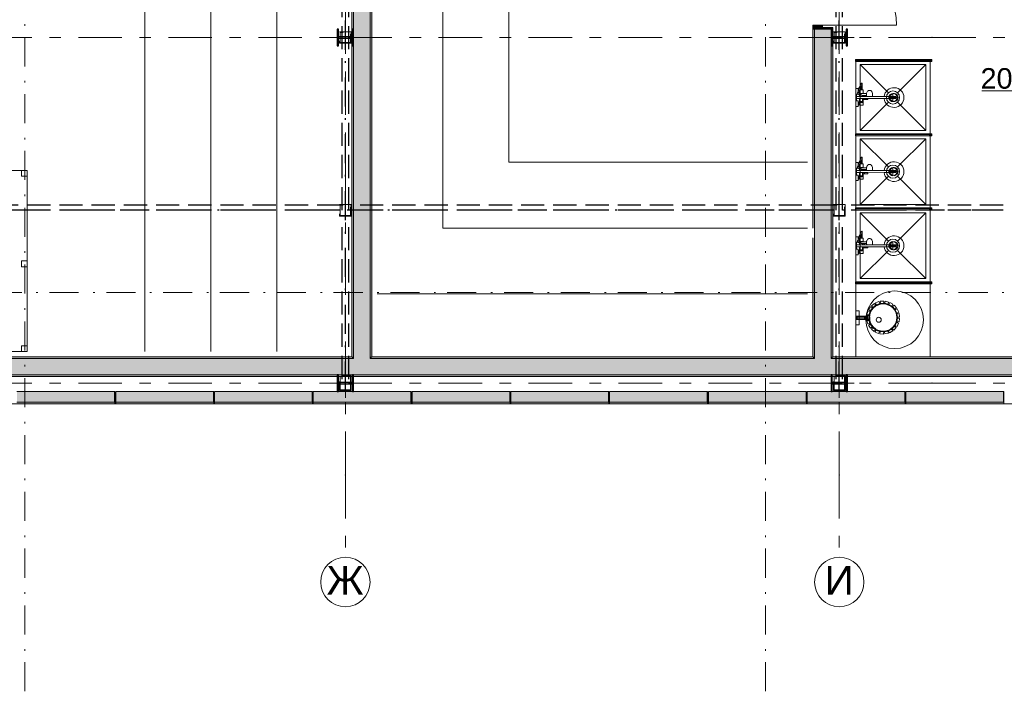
# Model space of a CAD drawing. Header units: millimetres. Extents: x 0 to 415, y 0 to 589.
# Tile 10 of 40: x 307 to 367, y 138 to 179. Entities that reach past the tile are written whole.
import ezdxf
from ezdxf.xclip import XClip

# ---------------------------------------------------------------- set-up
doc = ezdxf.new("R2010")
doc.units = ezdxf.units.MM
doc.header["$MEASUREMENT"] = 0
doc.header["$XCLIPFRAME"] = 0
for name, pattern in [('Невидимая', [3.912222, 2.822222, -1.09]), ('Штрих-Штриховая', [10.936111, 5.291667, -2.116667, 1.411111, -2.116667]), ('Штрихпунктирная', [6.702778, 3.527778, -1.763889, 0, -1.411111])]:
    doc.linetypes.add(name, pattern=pattern)
for name, color, linetype in [('Интерьер - Мебель', 7, 'Continuous'), ('Интерьер - Оборудование', 7, 'Continuous'), ('Интерьер - Сантехника', 7, 'Continuous'), ('УЛИЦА_Б15_наклонный прогон', 7, 'Continuous'), ('УЛИЦА_Б6', 7, 'Continuous'), ('УЛИЦА_ЗОНЫ', 7, 'Continuous'), ('УЛИЦА_Конструктив бани', 7, 'Continuous'), ('УЛИЦА_Стены бани', 7, 'Continuous'), ('УЛИЦА_Стойки стропильные', 7, 'Continuous'), ('УЛИЦА_Сэндвич-панели бани', 7, 'Continuous'), ('Элемент Модели - Зона', 7, 'Continuous'), ('Элемент Модели - Оси', 7, 'Continuous'), ('Элемент модели - Оси Улица Бани', 7, 'Continuous')]:
    doc.layers.add(name, color=color, linetype=linetype)
doc.styles.add('СГЕНЕРИР_СТИЛЬ_3', font='txt')

# ---------------------------------------------------------------- blocks, each defined once
blk = doc.blocks.new('Чертеж_2_2', base_point=(217.704, 72.604))
at = {"layer": 'Интерьер - Оборудование', "linetype": 'Continuous', "lineweight": 0, "true_color": 0x000000}
for points in [[(358.173, 176.755), (358.173, 176.635), (362.673, 176.635), (362.673, 176.755)], [(358.173, 172.255), (358.173, 172.135), (362.673, 172.135), (362.673, 172.255)], [(358.173, 167.755), (358.173, 167.635), (362.673, 167.635), (362.673, 167.755)], [(358.173, 163.255), (358.173, 163.135), (362.673, 163.135), (362.673, 163.255)]]:
    blk.add_hatch(color=18, dxfattribs=at).paths.add_polyline_path(points)
at = {"layer": 'Интерьер - Оборудование', "linetype": 'Continuous', "lineweight": 0, "true_color": 0x00007f}
for points in [[(362.798, 176.757), (362.673, 176.757), (362.673, 176.632), (362.798, 176.632)], [(362.798, 172.257), (362.673, 172.257), (362.673, 172.132), (362.798, 172.132)], [(362.798, 167.757), (362.673, 167.757), (362.673, 167.632), (362.798, 167.632)], [(362.798, 163.257), (362.673, 163.257), (362.673, 163.132), (362.798, 163.132)]]:
    blk.add_hatch(color=176, dxfattribs=at).paths.add_polyline_path(points)
at = {"layer": 'УЛИЦА_Конструктив бани', "linetype": 'Continuous', "lineweight": 0, "true_color": 0x000000}
for points in [[(327.686, 177.602), (327.686, 178.602), (327.611, 178.602), (327.611, 178.14), (326.761, 178.14), (326.761, 178.602), (326.686, 178.602), (326.686, 177.602), (326.761, 177.602), (326.761, 178.064), (327.611, 178.064), (327.611, 177.602)], [(357.686, 177.602), (357.686, 178.602), (357.611, 178.602), (357.611, 178.14), (356.761, 178.14), (356.761, 178.602), (356.686, 178.602), (356.686, 177.602), (356.761, 177.602), (356.761, 178.064), (357.611, 178.064), (357.611, 177.602)], [(327.686, 156.602), (327.686, 157.602), (327.611, 157.602), (327.611, 157.14), (326.761, 157.14), (326.761, 157.602), (326.686, 157.602), (326.686, 156.602), (326.761, 156.602), (326.761, 157.064), (327.611, 157.064), (327.611, 156.602)], [(357.686, 156.602), (357.686, 157.602), (357.611, 157.602), (357.611, 157.14), (356.761, 157.14), (356.761, 157.602), (356.686, 157.602), (356.686, 156.602), (356.761, 156.602), (356.761, 157.064), (357.611, 157.064), (357.611, 156.602)]]:
    blk.add_hatch(color=18, dxfattribs=at).paths.add_polyline_path(points)
at = {"layer": 'УЛИЦА_Стены бани', "linetype": 'Continuous', "lineweight": 0, "true_color": 0x000000}
for points in [[(327.686, 197.502), (327.686, 158.702), (328.686, 158.702), (328.686, 197.502)], [(328.786, 158.702), (328.786, 197.502), (328.686, 197.502), (328.686, 158.702)], [(327.586, 188.952), (327.586, 178.14), (327.611, 178.14), (327.611, 178.602), (327.686, 178.602), (327.686, 188.952)], [(356.161, 178.602), (356.161, 178.852), (355.586, 178.852), (355.586, 178.602)], [(355.586, 166.527), (355.686, 166.527), (355.686, 178.602), (355.586, 178.602)], [(355.686, 178.602), (355.686, 158.702), (356.686, 158.702), (356.686, 178.602), (356.161, 178.602)], [(356.786, 178.602), (356.786, 178.702), (356.161, 178.702), (356.161, 178.602), (356.686, 178.602)], [(356.786, 178.602), (356.761, 178.602), (356.761, 178.14), (356.786, 178.14)], [(327.586, 158.702), (327.686, 158.702), (327.686, 177.602), (327.611, 177.602), (327.611, 178.064), (327.586, 178.064)], [(356.686, 158.702), (356.786, 158.702), (356.786, 178.064), (356.761, 178.064), (356.761, 177.602), (356.686, 177.602)], [(355.586, 165.927), (355.586, 158.702), (355.686, 158.702), (355.686, 165.927)], [(327.686, 158.602), (299.686, 158.602), (299.686, 157.602), (327.686, 157.602)], [(327.586, 158.702), (299.786, 158.702), (299.786, 158.602), (327.586, 158.602)], [(327.686, 158.702), (327.586, 158.702), (327.586, 158.602), (327.686, 158.602)], [(328.686, 158.702), (327.686, 158.702), (327.686, 158.602), (328.686, 158.602)], [(328.686, 158.602), (327.686, 158.602), (327.686, 157.602), (328.686, 157.602)], [(328.786, 158.702), (328.686, 158.702), (328.686, 158.602), (328.786, 158.602)], [(355.686, 158.602), (328.686, 158.602), (328.686, 157.602), (355.686, 157.602)], [(355.586, 158.702), (328.786, 158.702), (328.786, 158.602), (355.586, 158.602)], [(355.686, 158.702), (355.586, 158.702), (355.586, 158.602), (355.686, 158.602)], [(356.686, 158.702), (355.686, 158.702), (355.686, 158.602), (356.686, 158.602)], [(356.686, 158.602), (355.686, 158.602), (355.686, 157.602), (356.686, 157.602)], [(356.786, 158.702), (356.686, 158.702), (356.686, 158.602), (356.786, 158.602)], [(371.637, 158.602), (356.686, 158.602), (356.686, 157.602), (371.637, 157.602)], [(371.587, 158.702), (356.786, 158.702), (356.786, 158.602), (371.587, 158.602)], [(300.686, 157.602), (300.686, 157.502), (326.686, 157.502), (326.686, 157.602)], [(327.611, 157.602), (326.761, 157.602), (326.761, 157.502), (327.611, 157.502)], [(356.686, 157.602), (327.686, 157.602), (327.686, 157.502), (356.686, 157.502)], [(357.611, 157.602), (356.761, 157.602), (356.761, 157.502), (357.611, 157.502)], [(357.686, 157.602), (357.686, 157.502), (380.686, 157.502), (380.686, 157.602)]]:
    blk.add_hatch(color=18, dxfattribs=at).paths.add_polyline_path(points)
at = {"layer": 'УЛИЦА_Сэндвич-панели бани', "linetype": 'Continuous', "lineweight": 0, "true_color": 0x000000}
for points in [[(313.185, 156.602), (307.235, 156.602), (307.235, 155.952), (313.185, 155.952)], [(319.185, 156.602), (313.235, 156.602), (313.235, 155.952), (319.185, 155.952)], [(325.185, 156.602), (319.235, 156.602), (319.235, 155.952), (325.185, 155.952)], [(331.185, 156.602), (325.235, 156.602), (325.235, 155.952), (331.185, 155.952)], [(337.185, 156.602), (331.235, 156.602), (331.235, 155.952), (337.185, 155.952)], [(343.185, 156.602), (337.235, 156.602), (337.235, 155.952), (343.185, 155.952)], [(349.185, 156.602), (343.235, 156.602), (343.235, 155.952), (349.185, 155.952)], [(355.185, 156.602), (349.235, 156.602), (349.235, 155.952), (355.185, 155.952)], [(361.185, 156.602), (355.235, 156.602), (355.235, 155.952), (361.185, 155.952)], [(367.185, 156.602), (361.235, 156.602), (361.235, 155.952), (367.185, 155.952)], [(307.235, 155.852), (313.185, 155.852), (313.185, 155.952), (307.235, 155.952)], [(313.235, 155.852), (319.185, 155.852), (319.185, 155.952), (313.235, 155.952)], [(319.235, 155.852), (325.185, 155.852), (325.185, 155.952), (319.235, 155.952)], [(325.235, 155.852), (331.185, 155.852), (331.185, 155.952), (325.235, 155.952)], [(331.235, 155.852), (337.185, 155.852), (337.185, 155.952), (331.235, 155.952)], [(337.235, 155.852), (343.185, 155.852), (343.185, 155.952), (337.235, 155.952)], [(343.235, 155.852), (349.185, 155.852), (349.185, 155.952), (343.235, 155.952)], [(349.235, 155.852), (355.185, 155.852), (355.185, 155.952), (349.235, 155.952)], [(355.235, 155.852), (361.185, 155.852), (361.185, 155.952), (355.235, 155.952)], [(361.235, 155.852), (367.185, 155.852), (367.185, 155.952), (361.235, 155.952)]]:
    blk.add_hatch(color=18, dxfattribs=at).paths.add_polyline_path(points)
at = {"layer": 'Интерьер - Мебель', "color": 7, "linetype": 'Continuous', "lineweight": 15, "ltscale": 0.5}
blk.add_line((355.261, 162.527), (329.111, 162.527), dxfattribs=at)
at = {"layer": 'Интерьер - Мебель', "color": 7, "linetype": 'Continuous', "lineweight": 15, "ltscale": 0.5, "flags": 128}
for points in [[(333.111, 197.502), (333.111, 166.527), (355.261, 166.527)], [(333.111, 193.584), (337.111, 193.584), (337.111, 170.527), (355.261, 170.527)], [(315.011, 189.427), (315.011, 171.527)], [(315.011, 189.427), (315.011, 159.027)], [(319.011, 189.427), (319.011, 159.027)], [(323.011, 189.427), (323.011, 159.027)]]:
    blk.add_lwpolyline(points, dxfattribs=at)
for points in [[(300.861, 159.027), (307.861, 159.027), (307.861, 170.027), (300.861, 170.027)], [(307.511, 170.027), (307.861, 170.027), (307.861, 169.677), (307.511, 169.677)], [(307.511, 164.527), (307.861, 164.527), (307.861, 164.177), (307.511, 164.177)], [(307.511, 159.377), (307.861, 159.377), (307.861, 159.027), (307.511, 159.027)]]:
    blk.add_lwpolyline(points, close=True, dxfattribs=at)
at = {"layer": 'Интерьер - Оборудование', "color": 7, "linetype": 'Continuous', "lineweight": 15, "ltscale": 0.5}
for p, q in [((362.673, 176.757), (358.173, 176.757)), ((358.173, 176.757), (358.173, 176.755)), ((358.173, 176.632), (358.173, 176.635)), ((362.673, 176.632), (358.173, 176.632)), ((362.673, 176.755), (362.673, 176.757)), ((362.673, 176.635), (362.673, 176.632)), ((358.579, 175.287), (358.557, 175.219)), ((358.579, 175.287), (358.581, 175.297)), ((358.305, 174.76), (358.301, 174.738)), ((358.301, 174.738), (358.301, 174.732)), ((358.301, 174.732), (358.312, 174.666)), ((358.324, 174.857), (358.305, 174.76)), ((358.312, 174.666), (358.313, 174.66)), ((358.313, 174.66), (358.314, 174.657)), ((358.345, 174.917), (358.324, 174.857)), ((358.326, 174.863), (358.326, 174.862)), ((358.328, 174.87), (358.328, 174.917)), ((358.368, 174.744), (358.366, 174.736)), ((358.386, 174.839), (358.368, 174.744)), ((358.375, 174.782), (358.398, 174.782)), ((358.407, 174.897), (358.386, 174.839)), ((358.398, 174.872), (358.398, 174.874)), ((358.398, 174.782), (358.398, 174.872)), ((358.398, 174.872), (358.398, 174.872)), ((358.398, 174.757), (358.398, 174.782)), ((358.418, 174.674), (358.418, 174.605)), ((358.438, 174.897), (358.438, 174.757)), ((358.598, 174.702), (358.438, 174.702)), ((358.458, 174.702), (358.445, 174.702)), ((358.474, 174.702), (358.458, 174.702)), ((358.491, 174.702), (358.474, 174.702)), ((358.496, 174.65), (358.494, 174.637)), ((358.502, 174.662), (358.496, 174.65)), ((358.501, 174.652), (358.502, 174.661)), ((358.501, 174.622), (358.501, 174.652)), ((358.502, 174.662), (358.505, 174.669)), ((358.502, 174.662), (358.502, 174.662)), ((358.502, 174.661), (358.502, 174.662)), ((358.505, 174.669), (358.51, 174.677)), ((358.51, 174.677), (358.517, 174.682)), ((358.557, 175.219), (358.516, 175.124)), ((358.516, 174.917), (358.581, 174.917)), ((358.517, 174.682), (358.524, 174.686)), ((358.524, 174.686), (358.532, 174.687)), ((358.638, 174.688), (358.532, 174.687)), ((358.598, 174.702), (358.598, 174.688)), ((358.832, 174.683), (358.829, 174.637)), ((358.835, 174.692), (358.832, 174.683)), ((358.238, 174.392), (358.238, 174.512)), ((358.328, 173.987), (358.328, 174.167)), ((358.328, 174.122), (358.398, 174.122)), ((358.398, 174.007), (358.398, 174.147)), ((359.184, 174.512), (358.418, 174.512)), ((358.418, 174.392), (358.923, 174.392)), ((358.438, 174.202), (358.598, 174.202)), ((358.438, 174.007), (358.438, 174.147)), ((358.494, 174.637), (358.496, 174.624)), ((358.496, 174.624), (358.502, 174.612)), ((358.502, 174.613), (358.501, 174.622)), ((358.502, 174.612), (358.502, 174.613)), ((358.502, 174.612), (358.502, 174.612)), ((358.505, 174.604), (358.502, 174.612)), ((358.51, 174.597), (358.505, 174.604)), ((358.517, 174.592), (358.51, 174.597)), ((358.524, 174.588), (358.517, 174.592)), ((358.532, 174.587), (358.524, 174.588)), ((358.744, 174.584), (358.532, 174.587)), ((358.598, 174.586), (358.598, 174.512)), ((358.598, 174.202), (358.598, 174.392)), ((358.638, 174.586), (358.638, 174.512)), ((358.638, 174.577), (358.836, 174.577)), ((358.638, 174.327), (358.638, 174.392)), ((358.713, 174.577), (358.713, 174.512)), ((358.713, 174.327), (358.713, 174.392)), ((358.835, 174.582), (358.744, 174.584)), ((358.829, 174.637), (358.832, 174.591)), ((358.832, 174.591), (358.843, 174.549)), ((358.84, 174.512), (358.84, 174.512)), ((358.843, 174.549), (358.849, 174.523)), ((358.849, 174.523), (358.854, 174.512)), ((358.91, 174.512), (358.91, 174.512)), ((359.916, 174.512), (360.623, 174.512)), ((359.916, 174.392), (360.623, 174.392)), ((360.623, 174.392), (360.623, 174.512)), ((358.328, 174.032), (358.398, 174.032)), ((362.673, 172.257), (358.173, 172.257)), ((358.173, 172.257), (358.173, 172.255)), ((362.673, 172.255), (362.673, 172.257)), ((358.173, 172.132), (358.173, 172.135)), ((362.673, 172.132), (358.173, 172.132)), ((362.673, 172.135), (362.673, 172.132)), ((358.557, 170.719), (358.516, 170.624)), ((358.579, 170.787), (358.557, 170.719)), ((358.579, 170.787), (358.581, 170.797)), ((358.238, 169.892), (358.238, 170.012)), ((358.305, 170.26), (358.301, 170.238)), ((358.301, 170.238), (358.301, 170.232)), ((358.301, 170.232), (358.312, 170.166)), ((358.324, 170.357), (358.305, 170.26)), ((358.312, 170.166), (358.313, 170.16)), ((358.313, 170.16), (358.314, 170.157)), ((358.345, 170.417), (358.324, 170.357)), ((358.326, 170.363), (358.326, 170.362)), ((358.328, 170.37), (358.328, 170.417)), ((358.368, 170.244), (358.366, 170.236)), ((358.386, 170.339), (358.368, 170.244)), ((358.375, 170.282), (358.398, 170.282)), ((358.407, 170.397), (358.386, 170.339)), ((358.398, 170.372), (358.398, 170.374)), ((358.398, 170.282), (358.398, 170.372)), ((358.398, 170.372), (358.398, 170.372)), ((358.398, 170.257), (358.398, 170.282)), ((358.418, 170.174), (358.418, 170.105)), ((359.184, 170.012), (358.418, 170.012)), ((358.418, 169.892), (358.923, 169.892)), ((358.438, 170.397), (358.438, 170.257)), ((358.598, 170.202), (358.438, 170.202)), ((358.458, 170.202), (358.445, 170.202)), ((358.474, 170.202), (358.458, 170.202)), ((358.491, 170.202), (358.474, 170.202)), ((358.496, 170.15), (358.494, 170.137)), ((358.494, 170.137), (358.496, 170.124)), ((358.502, 170.162), (358.496, 170.15)), ((358.496, 170.124), (358.502, 170.112)), ((358.501, 170.152), (358.502, 170.161)), ((358.501, 170.122), (358.501, 170.152)), ((358.502, 170.113), (358.501, 170.122)), ((358.502, 170.162), (358.505, 170.169)), ((358.502, 170.162), (358.502, 170.162)), ((358.502, 170.161), (358.502, 170.162)), ((358.502, 170.112), (358.502, 170.113)), ((358.502, 170.112), (358.502, 170.112)), ((358.505, 170.104), (358.502, 170.112)), ((358.505, 170.169), (358.51, 170.177)), ((358.51, 170.097), (358.505, 170.104)), ((358.51, 170.177), (358.517, 170.182)), ((358.517, 170.092), (358.51, 170.097)), ((358.516, 170.417), (358.581, 170.417)), ((358.517, 170.182), (358.524, 170.186)), ((358.524, 170.088), (358.517, 170.092)), ((358.524, 170.186), (358.532, 170.187)), ((358.532, 170.087), (358.524, 170.088)), ((358.638, 170.188), (358.532, 170.187)), ((358.744, 170.084), (358.532, 170.087)), ((358.598, 170.202), (358.598, 170.188)), ((358.598, 170.086), (358.598, 170.012)), ((358.598, 169.702), (358.598, 169.892)), ((358.638, 170.086), (358.638, 170.012)), ((358.638, 170.077), (358.836, 170.077)), ((358.638, 169.827), (358.638, 169.892)), ((358.713, 170.077), (358.713, 170.012)), ((358.713, 169.827), (358.713, 169.892)), ((358.835, 170.082), (358.744, 170.084)), ((358.832, 170.183), (358.829, 170.137)), ((358.829, 170.137), (358.832, 170.091)), ((358.835, 170.192), (358.832, 170.183)), ((358.832, 170.091), (358.843, 170.049)), ((358.84, 170.012), (358.84, 170.012)), ((358.843, 170.049), (358.849, 170.023)), ((358.849, 170.023), (358.854, 170.012)), ((358.91, 170.012), (358.91, 170.012)), ((359.916, 170.012), (360.623, 170.012)), ((359.916, 169.892), (360.623, 169.892)), ((360.623, 169.892), (360.623, 170.012)), ((358.328, 169.487), (358.328, 169.667)), ((358.328, 169.622), (358.398, 169.622)), ((358.328, 169.532), (358.398, 169.532)), ((358.398, 169.507), (358.398, 169.647)), ((358.438, 169.702), (358.598, 169.702)), ((358.438, 169.507), (358.438, 169.647)), ((362.673, 167.757), (358.173, 167.757)), ((358.173, 167.757), (358.173, 167.755)), ((358.173, 167.632), (358.173, 167.635)), ((362.673, 167.632), (358.173, 167.632)), ((362.673, 167.755), (362.673, 167.757)), ((362.673, 167.635), (362.673, 167.632)), ((358.579, 166.287), (358.557, 166.219)), ((358.579, 166.287), (358.581, 166.297)), ((358.305, 165.76), (358.301, 165.738)), ((358.301, 165.738), (358.301, 165.732)), ((358.301, 165.732), (358.312, 165.666)), ((358.324, 165.857), (358.305, 165.76)), ((358.345, 165.917), (358.324, 165.857)), ((358.326, 165.863), (358.326, 165.862)), ((358.328, 165.87), (358.328, 165.917)), ((358.368, 165.744), (358.366, 165.736)), ((358.386, 165.839), (358.368, 165.744)), ((358.375, 165.782), (358.398, 165.782)), ((358.407, 165.897), (358.386, 165.839)), ((358.398, 165.872), (358.398, 165.874)), ((358.398, 165.782), (358.398, 165.872)), ((358.398, 165.872), (358.398, 165.872)), ((358.398, 165.757), (358.398, 165.782)), ((358.418, 165.674), (358.418, 165.605)), ((358.438, 165.897), (358.438, 165.757)), ((358.598, 165.702), (358.438, 165.702)), ((358.458, 165.702), (358.445, 165.702)), ((358.474, 165.702), (358.458, 165.702)), ((358.491, 165.702), (358.474, 165.702)), ((358.505, 165.669), (358.51, 165.677)), ((358.51, 165.677), (358.517, 165.682)), ((358.557, 166.219), (358.516, 166.124)), ((358.516, 165.917), (358.581, 165.917)), ((358.517, 165.682), (358.524, 165.686)), ((358.524, 165.686), (358.532, 165.687)), ((358.638, 165.688), (358.532, 165.687)), ((358.598, 165.702), (358.598, 165.688)), ((358.832, 165.683), (358.829, 165.637)), ((358.835, 165.692), (358.832, 165.683)), ((358.238, 165.392), (358.238, 165.512)), ((358.312, 165.666), (358.313, 165.66)), ((358.313, 165.66), (358.314, 165.657)), ((358.328, 164.987), (358.328, 165.167)), ((358.328, 165.122), (358.398, 165.122)), ((358.398, 165.007), (358.398, 165.147)), ((359.184, 165.512), (358.418, 165.512)), ((358.418, 165.392), (358.923, 165.392)), ((358.438, 165.202), (358.598, 165.202)), ((358.438, 165.007), (358.438, 165.147)), ((358.496, 165.65), (358.494, 165.637)), ((358.494, 165.637), (358.496, 165.624)), ((358.502, 165.662), (358.496, 165.65)), ((358.496, 165.624), (358.502, 165.612)), ((358.501, 165.652), (358.502, 165.661)), ((358.501, 165.622), (358.501, 165.652)), ((358.502, 165.613), (358.501, 165.622)), ((358.502, 165.662), (358.505, 165.669)), ((358.502, 165.662), (358.502, 165.662)), ((358.502, 165.661), (358.502, 165.662)), ((358.502, 165.612), (358.502, 165.613)), ((358.502, 165.612), (358.502, 165.612)), ((358.505, 165.604), (358.502, 165.612)), ((358.51, 165.597), (358.505, 165.604)), ((358.517, 165.592), (358.51, 165.597)), ((358.524, 165.588), (358.517, 165.592)), ((358.532, 165.587), (358.524, 165.588)), ((358.744, 165.584), (358.532, 165.587)), ((358.598, 165.586), (358.598, 165.512)), ((358.598, 165.202), (358.598, 165.392)), ((358.638, 165.586), (358.638, 165.512)), ((358.638, 165.577), (358.836, 165.577)), ((358.638, 165.327), (358.638, 165.392)), ((358.713, 165.577), (358.713, 165.512)), ((358.713, 165.327), (358.713, 165.392)), ((358.835, 165.582), (358.744, 165.584)), ((358.829, 165.637), (358.832, 165.591)), ((358.832, 165.591), (358.843, 165.549)), ((358.84, 165.512), (358.84, 165.512)), ((358.843, 165.549), (358.849, 165.523)), ((358.849, 165.523), (358.854, 165.512)), ((358.91, 165.512), (358.91, 165.512)), ((359.916, 165.512), (360.623, 165.512)), ((359.916, 165.392), (360.623, 165.392)), ((360.623, 165.392), (360.623, 165.512)), ((358.328, 165.032), (358.398, 165.032)), ((362.673, 163.257), (358.173, 163.257)), ((358.173, 163.257), (358.173, 163.255)), ((358.173, 163.132), (358.173, 163.135)), ((362.673, 163.132), (358.173, 163.132)), ((362.673, 163.255), (362.673, 163.257)), ((362.673, 163.135), (362.673, 163.132)), ((358.268, 161.014), (358.268, 161.114)), ((358.713, 161.021), (358.713, 161.107)), ((358.748, 161.11), (358.733, 161.114)), ((358.733, 161.014), (358.748, 161.018)), ((358.761, 161.1), (358.748, 161.11)), ((358.748, 161.018), (358.761, 161.029)), ((358.759, 161.114), (358.791, 161.114)), ((358.759, 161.014), (358.791, 161.014)), ((358.769, 161.083), (358.761, 161.1)), ((358.761, 161.029), (358.769, 161.045)), ((358.772, 161.064), (358.769, 161.083)), ((358.769, 161.045), (358.772, 161.064)), ((358.802, 161.132), (358.783, 161.133)), ((358.783, 160.995), (358.802, 160.997)), ((358.803, 161.11), (358.791, 161.114)), ((358.791, 161.014), (358.803, 161.018)), ((358.82, 161.118), (358.802, 161.132)), ((358.802, 160.997), (358.82, 161.011)), ((358.814, 161.1), (358.803, 161.11)), ((358.803, 161.018), (358.814, 161.029)), ((358.82, 161.083), (358.814, 161.1)), ((358.814, 161.029), (358.82, 161.045)), ((358.832, 161.094), (358.82, 161.118)), ((358.823, 161.064), (358.82, 161.083)), ((358.82, 161.045), (358.823, 161.064)), ((358.82, 161.011), (358.832, 161.035)), ((358.824, 161.144), (358.895, 161.163)), ((358.824, 160.984), (358.895, 160.966)), ((358.836, 161.064), (358.832, 161.094)), ((358.832, 161.035), (358.836, 161.064))]:
    blk.add_line(p, q, dxfattribs=at)
at = {"layer": 'Интерьер - Оборудование', "color": 7, "linetype": 'Continuous', "lineweight": 15, "ltscale": 0.5, "flags": 128}
for points in [[(358.173, 176.755), (358.173, 176.635), (362.673, 176.635), (362.673, 176.755)], [(362.798, 176.757), (362.673, 176.757), (362.673, 176.632), (362.798, 176.632)], [(358.418, 174.702), (358.418, 174.674), (358.373, 174.693), (358.366, 174.736), (358.398, 174.737), (358.398, 174.757), (358.438, 174.757), (358.438, 174.702)], [(358.438, 174.897), (358.407, 174.897), (358.438, 174.986), (358.513, 175.117), (358.516, 174.917), (358.438, 174.917)], [(358.173, 172.255), (358.173, 172.135), (362.673, 172.135), (362.673, 172.255)], [(362.798, 172.257), (362.673, 172.257), (362.673, 172.132), (362.798, 172.132)], [(358.438, 170.397), (358.407, 170.397), (358.438, 170.486), (358.513, 170.617), (358.516, 170.417), (358.438, 170.417)], [(358.418, 170.202), (358.418, 170.174), (358.373, 170.193), (358.366, 170.236), (358.398, 170.237), (358.398, 170.257), (358.438, 170.257), (358.438, 170.202)], [(358.173, 167.755), (358.173, 167.635), (362.673, 167.635), (362.673, 167.755)], [(362.798, 167.757), (362.673, 167.757), (362.673, 167.632), (362.798, 167.632)], [(358.418, 165.702), (358.418, 165.674), (358.373, 165.693), (358.366, 165.736), (358.398, 165.737), (358.398, 165.757), (358.438, 165.757), (358.438, 165.702)], [(358.438, 165.897), (358.407, 165.897), (358.438, 165.986), (358.513, 166.117), (358.516, 165.917), (358.438, 165.917)], [(358.173, 163.255), (358.173, 163.135), (362.673, 163.135), (362.673, 163.255)], [(362.798, 163.257), (362.673, 163.257), (362.673, 163.132), (362.798, 163.132)], [(359.89, 162.089), (359.899, 161.96), (359.683, 161.944), (359.674, 162.075)], [(360.184, 162.032), (360.154, 161.906), (359.943, 161.955), (359.973, 162.082)], [(358.398, 160.639), (358.398, 161.489), (358.198, 161.489), (358.198, 160.639)], [(358.931, 161.493), (359.055, 161.453), (358.99, 161.247), (358.865, 161.286)], [(359.091, 161.745), (359.198, 161.671), (359.075, 161.492), (358.967, 161.567)], [(359.319, 161.939), (359.399, 161.837), (359.229, 161.702), (359.148, 161.805)], [(359.593, 162.057), (359.64, 161.936), (359.437, 161.858), (359.391, 161.98)], [(360.447, 161.891), (360.381, 161.779), (360.194, 161.889), (360.261, 162.001)], [(360.658, 161.679), (360.562, 161.591), (360.415, 161.751), (360.512, 161.839)], [(360.796, 161.414), (360.679, 161.359), (360.585, 161.554), (360.704, 161.61)], [(358.198, 161.184), (358.198, 160.944), (358.268, 161.014), (358.713, 161.014), (358.726, 161.015), (358.759, 161.014), (358.767, 161.005), (358.783, 160.995), (358.824, 160.984), (358.834, 160.964), (358.848, 160.944), (358.863, 160.93), (358.882, 160.919), (358.893, 160.916), (358.906, 160.914), (358.944, 160.914), (358.964, 160.925), (358.982, 160.938), (358.996, 160.952), (359.009, 160.967), (359.018, 160.982), (359.025, 160.995), (359.032, 161.011), (359.036, 161.028), (359.039, 161.042), (359.04, 161.054), (359.04, 161.064), (359.04, 161.078), (359.038, 161.09), (359.035, 161.105), (359.031, 161.12), (359.026, 161.133), (359.019, 161.145), (359.01, 161.159), (358.999, 161.174), (358.985, 161.188), (358.968, 161.201), (358.955, 161.209), (358.944, 161.214), (358.906, 161.214), (358.886, 161.211), (358.873, 161.205), (358.861, 161.198), (358.852, 161.189), (358.843, 161.178), (358.835, 161.166), (358.829, 161.155), (358.824, 161.144), (358.783, 161.133), (358.773, 161.129), (358.764, 161.12), (358.733, 161.114), (358.722, 161.112), (358.268, 161.114)], [(358.898, 160.964), (358.898, 161.164), (358.223, 161.164), (358.223, 160.964)], [(358.852, 161.204), (358.982, 161.203), (358.981, 160.987), (358.85, 160.988)], [(358.862, 160.906), (358.986, 160.943), (359.049, 160.736), (358.924, 160.698)], [(360.815, 160.823), (360.687, 160.844), (360.72, 161.058), (360.85, 161.037)], [(360.85, 161.12), (360.722, 161.102), (360.69, 161.316), (360.82, 161.335)], [(358.959, 160.623), (359.067, 160.695), (359.189, 160.516), (359.08, 160.443)], [(359.136, 160.382), (359.217, 160.483), (359.386, 160.347), (359.304, 160.245)], [(359.375, 160.203), (359.424, 160.324), (359.625, 160.244), (359.576, 160.122)], [(360.245, 160.166), (360.181, 160.279), (360.369, 160.387), (360.433, 160.273)], [(360.499, 160.324), (360.404, 160.413), (360.552, 160.572), (360.647, 160.482)], [(360.695, 160.55), (360.578, 160.607), (360.673, 160.802), (360.79, 160.744)], [(359.657, 160.103), (359.668, 160.233), (359.884, 160.215), (359.873, 160.085)], [(359.956, 160.09), (359.928, 160.217), (360.139, 160.265), (360.167, 160.137)]]:
    blk.add_lwpolyline(points, close=True, dxfattribs=at)
for points in [[(359.916, 174.392, 19.949874), (359.916, 174.512), (359.184, 174.512), (359.198, 174.572), (359.203, 174.637), (359.198, 174.702), (359.184, 174.762), (359.161, 174.814), (359.131, 174.853), (359.096, 174.878), (359.059, 174.887), (359.006, 174.887), (358.99, 174.884), (358.953, 174.876), (358.94, 174.869), (358.907, 174.845), (358.897, 174.834), (358.87, 174.798), (358.849, 174.751), (358.843, 174.725), (358.835, 174.692), (358.744, 174.689), (358.638, 174.688), (358.638, 174.917), (358.581, 174.917), (358.581, 175.297, 0.853753), (358.517, 175.307), (358.497, 175.243), (358.455, 175.147), (358.379, 175.013), (358.345, 174.917), (358.328, 174.917), (358.328, 174.997), (358.198, 174.997), (358.198, 174.657), (358.314, 174.657), (358.324, 174.644), (358.418, 174.604), (358.418, 174.512), (358.238, 174.512), (358.238, 174.652), (358.198, 174.652), (358.198, 174.252), (358.238, 174.252), (358.238, 174.392), (358.418, 174.392), (358.418, 174.202), (358.438, 174.202), (358.438, 174.147), (358.398, 174.147), (358.398, 174.167), (358.328, 174.167), (358.328, 174.247), (358.198, 174.247), (358.198, 173.907), (358.328, 173.907), (358.328, 173.987), (358.398, 173.987), (358.398, 174.007), (358.438, 174.007), (358.438, 173.987), (358.638, 173.987), (358.638, 174.327), (358.923, 174.327), (358.923, 174.338), (358.923, 174.35), (358.923, 174.367), (358.923, 174.386)], [(359.916, 169.892, 19.949874), (359.916, 170.012), (359.184, 170.012), (359.198, 170.072), (359.203, 170.137), (359.198, 170.202), (359.184, 170.262), (359.161, 170.314), (359.131, 170.353), (359.096, 170.378), (359.059, 170.387), (359.006, 170.387), (358.99, 170.384), (358.953, 170.376), (358.94, 170.369), (358.907, 170.345), (358.897, 170.334), (358.87, 170.298), (358.849, 170.251), (358.843, 170.225), (358.835, 170.192), (358.744, 170.189), (358.638, 170.188), (358.638, 170.417), (358.581, 170.417), (358.581, 170.797, 0.853753), (358.517, 170.807), (358.497, 170.743), (358.455, 170.647), (358.379, 170.513), (358.345, 170.417), (358.328, 170.417), (358.328, 170.497), (358.198, 170.497), (358.198, 170.157), (358.314, 170.157), (358.324, 170.144), (358.418, 170.104), (358.418, 170.012), (358.238, 170.012), (358.238, 170.152), (358.198, 170.152), (358.198, 169.752), (358.238, 169.752), (358.238, 169.892), (358.418, 169.892), (358.418, 169.702), (358.438, 169.702), (358.438, 169.647), (358.398, 169.647), (358.398, 169.667), (358.328, 169.667), (358.328, 169.747), (358.198, 169.747), (358.198, 169.407), (358.328, 169.407), (358.328, 169.487), (358.398, 169.487), (358.398, 169.507), (358.438, 169.507), (358.438, 169.487), (358.638, 169.487), (358.638, 169.827), (358.923, 169.827), (358.923, 169.838), (358.923, 169.85), (358.923, 169.867), (358.923, 169.886)], [(359.916, 165.392, 19.949874), (359.916, 165.512), (359.184, 165.512), (359.198, 165.572), (359.203, 165.637), (359.198, 165.702), (359.184, 165.762), (359.161, 165.814), (359.131, 165.853), (359.096, 165.878), (359.059, 165.887), (359.006, 165.887), (358.99, 165.884), (358.953, 165.876), (358.94, 165.869), (358.907, 165.845), (358.897, 165.834), (358.87, 165.798), (358.849, 165.751), (358.843, 165.725), (358.835, 165.692), (358.744, 165.689), (358.638, 165.688), (358.638, 165.917), (358.581, 165.917), (358.581, 166.297, 0.853753), (358.517, 166.307), (358.497, 166.243), (358.455, 166.147), (358.379, 166.013), (358.345, 165.917), (358.328, 165.917), (358.328, 165.997), (358.198, 165.997), (358.198, 165.657), (358.314, 165.657), (358.324, 165.644), (358.418, 165.604), (358.418, 165.512), (358.238, 165.512), (358.238, 165.652), (358.198, 165.652), (358.198, 165.252), (358.238, 165.252), (358.238, 165.392), (358.418, 165.392), (358.418, 165.202), (358.438, 165.202), (358.438, 165.147), (358.398, 165.147), (358.398, 165.167), (358.328, 165.167), (358.328, 165.247), (358.198, 165.247), (358.198, 164.907), (358.328, 164.907), (358.328, 164.987), (358.398, 164.987), (358.398, 165.007), (358.438, 165.007), (358.438, 164.987), (358.638, 164.987), (358.638, 165.327), (358.923, 165.327), (358.923, 165.338), (358.923, 165.35), (358.923, 165.367), (358.923, 165.386)], [(358.981, 161.087, -1), (360.715, 161.087, -1)]]:
    blk.add_lwpolyline(points, format="xyb", close=True, dxfattribs=at)
at = {"layer": 'Интерьер - Оборудование', "color": 7, "linetype": 'Continuous', "lineweight": 15, "ltscale": 0.5}
blk.add_circle((359.848, 161.087), 0.828, dxfattribs=at)
for centre, radius, start, end in [((360.513, 174.452), 0.25, 193.88654, 166.11346), ((358.548, 174.179), 0.045, 150, 30), ((360.513, 169.952), 0.25, 193.88654, 166.11346), ((358.548, 169.679), 0.045, 150, 30), ((360.513, 165.452), 0.25, 193.88654, 166.11346), ((358.548, 165.179), 0.045, 150, 30)]:
    blk.add_arc(centre, radius, start, end, dxfattribs=at)
at = {"layer": 'Интерьер - Сантехника', "color": 7, "linetype": 'Continuous', "lineweight": 15, "ltscale": 0.5}
for p, q in [((362.448, 176.452), (358.448, 176.452)), ((358.448, 176.452), (358.448, 172.452)), ((358.448, 176.452), (360.166, 174.735)), ((362.448, 176.452), (360.731, 174.735)), ((362.448, 172.452), (362.448, 176.452)), ((360.448, 174.702), (360.448, 174.202)), ((358.448, 172.452), (360.166, 174.169)), ((360.698, 174.452), (360.198, 174.452)), ((362.448, 172.452), (360.731, 174.169)), ((358.448, 172.452), (362.448, 172.452)), ((362.448, 171.952), (358.448, 171.952)), ((358.448, 171.952), (358.448, 167.952)), ((358.448, 171.952), (360.166, 170.235)), ((362.448, 171.952), (360.731, 170.235)), ((362.448, 167.952), (362.448, 171.952)), ((360.698, 169.952), (360.198, 169.952)), ((360.448, 170.202), (360.448, 169.702)), ((358.448, 167.952), (360.166, 169.669)), ((362.448, 167.952), (360.731, 169.669)), ((358.448, 167.952), (362.448, 167.952)), ((362.448, 167.452), (358.448, 167.452)), ((358.448, 167.452), (358.448, 163.452)), ((358.448, 167.452), (360.166, 165.735)), ((362.448, 167.452), (360.731, 165.735)), ((362.448, 163.452), (362.448, 167.452)), ((360.448, 165.702), (360.448, 165.202)), ((358.448, 163.452), (360.166, 165.169)), ((360.698, 165.452), (360.198, 165.452)), ((362.448, 163.452), (360.731, 165.169)), ((358.448, 163.452), (362.448, 163.452)), ((358.198, 158.702), (358.198, 163.202)), ((362.698, 163.202), (358.198, 163.202)), ((362.698, 158.702), (362.698, 163.202)), ((362.698, 158.702), (358.198, 158.702))]:
    blk.add_line(p, q, dxfattribs=at)
at = {"layer": 'Интерьер - Сантехника', "color": 7, "linetype": 'Continuous', "lineweight": 15, "ltscale": 0.5, "flags": 128}
for points in [[(362.698, 176.702), (358.198, 176.702), (358.198, 172.202), (362.698, 172.202)], [(362.698, 172.202), (358.198, 172.202), (358.198, 167.702), (362.698, 167.702)], [(362.698, 167.702), (358.198, 167.702), (358.198, 163.202), (362.698, 163.202)]]:
    blk.add_lwpolyline(points, close=True, dxfattribs=at)
at = {"layer": 'Интерьер - Сантехника', "color": 7, "linetype": 'Continuous', "lineweight": 15, "ltscale": 0.5}
for centre, radius in [((360.448, 174.452), 0.4), ((360.448, 174.452), 0.25), ((360.448, 169.952), 0.4), ((360.448, 169.952), 0.25), ((360.448, 165.452), 0.4), ((360.448, 165.452), 0.25), ((360.548, 160.952), 1.75), ((359.582, 160.952), 0.15)]:
    blk.add_circle(centre, radius, dxfattribs=at)
at = {"layer": 'УЛИЦА_Б15_наклонный прогон', "color": 251, "linetype": 'Штрихпунктирная', "lineweight": 30, "ltscale": 0.5, "true_color": 0x575757}
for p, q in [((327.186, 156.652), (327.186, 199.552)), ((357.186, 156.652), (357.186, 199.552))]:
    blk.add_line(p, q, dxfattribs=at)
at = {"layer": 'УЛИЦА_Б15_наклонный прогон', "color": 251, "linetype": 'Невидимая', "lineweight": 30, "ltscale": 0.5, "true_color": 0x575757}
for p, q in [((326.986, 167.602), (326.986, 185.235)), ((327.386, 167.602), (327.386, 185.235)), ((356.986, 167.602), (356.986, 185.235)), ((357.386, 167.602), (357.386, 185.235)), ((326.986, 157.351), (326.986, 166.975)), ((327.386, 157.351), (327.386, 166.975)), ((356.986, 157.351), (356.986, 166.975)), ((357.386, 157.351), (357.386, 166.975)), ((326.986, 156.652), (326.986, 156.724)), ((327.386, 156.652), (327.386, 156.724)), ((356.986, 156.652), (356.986, 156.724)), ((357.386, 156.652), (357.386, 156.724)), ((327.386, 156.652), (326.986, 156.652)), ((357.386, 156.652), (356.986, 156.652))]:
    blk.add_line(p, q, dxfattribs=at)
at = {"layer": 'УЛИЦА_Б6', "color": 251, "linetype": 'Штрихпунктирная', "lineweight": 30, "ltscale": 0.5, "true_color": 0x575757}
blk.add_line((380.836, 167.602), (170.035, 167.602), dxfattribs=at)
blk.add_line((380.836, 167.602), (170.035, 167.602), dxfattribs=at)
at = {"layer": 'УЛИЦА_Б6', "color": 251, "linetype": 'Невидимая', "lineweight": 30, "ltscale": 0.5, "true_color": 0x575757}
for p, q in [((326.873, 167.922), (300.498, 167.922)), ((326.873, 167.922), (300.498, 167.922)), ((326.873, 167.602), (300.498, 167.602)), ((326.873, 167.602), (300.498, 167.602)), ((356.873, 167.922), (327.498, 167.922)), ((356.873, 167.922), (327.498, 167.922)), ((356.873, 167.602), (327.498, 167.602)), ((356.873, 167.602), (327.498, 167.602)), ((380.836, 167.922), (357.498, 167.922)), ((380.836, 167.922), (357.498, 167.922)), ((380.836, 167.602), (357.498, 167.602)), ((380.836, 167.602), (357.498, 167.602))]:
    blk.add_line(p, q, dxfattribs=at)
at = {"layer": 'УЛИЦА_ЗОНЫ', "color": 7, "linetype": 'Continuous', "lineweight": 15, "ltscale": 0.5}
blk.add_line((365.835, 174.852), (372.338, 174.852), dxfattribs=at)
at = {"layer": 'УЛИЦА_Конструктив бани', "color": 251, "linetype": 'Continuous', "lineweight": 5, "ltscale": 0.5, "true_color": 0x575757}
for p, q in [((327.186, 178.502), (327.186, 179.002)), ((357.186, 178.502), (357.186, 179.002)), ((326.786, 178.102), (326.286, 178.102)), ((327.186, 177.702), (327.186, 177.202)), ((327.586, 178.102), (328.086, 178.102)), ((356.786, 178.102), (356.286, 178.102)), ((357.186, 177.702), (357.186, 177.202)), ((357.586, 178.102), (358.086, 178.102)), ((327.186, 157.502), (327.186, 158.002)), ((357.186, 157.502), (357.186, 158.002)), ((326.786, 157.102), (326.286, 157.102)), ((327.186, 156.702), (327.186, 156.202)), ((327.586, 157.102), (328.086, 157.102)), ((356.786, 157.102), (356.286, 157.102)), ((357.186, 156.702), (357.186, 156.202)), ((357.586, 157.102), (358.086, 157.102))]:
    blk.add_line(p, q, dxfattribs=at)
at = {"layer": 'УЛИЦА_Конструктив бани', "color": 251, "linetype": 'Continuous', "lineweight": 30, "ltscale": 0.5, "true_color": 0x575757, "flags": 128}
for points in [[(327.686, 177.602), (327.686, 178.602), (327.611, 178.602), (327.611, 178.14), (326.761, 178.14), (326.761, 178.602), (326.686, 178.602), (326.686, 177.602), (326.761, 177.602), (326.761, 178.064), (327.611, 178.064), (327.611, 177.602)], [(357.686, 177.602), (357.686, 178.602), (357.611, 178.602), (357.611, 178.14), (356.761, 178.14), (356.761, 178.602), (356.686, 178.602), (356.686, 177.602), (356.761, 177.602), (356.761, 178.064), (357.611, 178.064), (357.611, 177.602)], [(327.686, 156.602), (327.686, 157.602), (327.611, 157.602), (327.611, 157.14), (326.761, 157.14), (326.761, 157.602), (326.686, 157.602), (326.686, 156.602), (326.761, 156.602), (326.761, 157.064), (327.611, 157.064), (327.611, 156.602)], [(357.686, 156.602), (357.686, 157.602), (357.611, 157.602), (357.611, 157.14), (356.761, 157.14), (356.761, 157.602), (356.686, 157.602), (356.686, 156.602), (356.761, 156.602), (356.761, 157.064), (357.611, 157.064), (357.611, 156.602)]]:
    blk.add_lwpolyline(points, close=True, dxfattribs=at)
at = {"layer": 'УЛИЦА_Конструктив бани', "color": 251, "linetype": 'Continuous', "lineweight": 5, "ltscale": 0.5, "true_color": 0x575757}
for p in [(327.186, 178.102), (357.186, 178.102), (327.186, 157.102), (357.186, 157.102)]:
    blk.add_point(p, dxfattribs=at)
at = {"layer": 'УЛИЦА_Стены бани', "color": 251, "linetype": 'Continuous', "lineweight": 20, "ltscale": 0.5, "true_color": 0x575757}
for p, q in [((328.686, 158.702), (328.686, 197.502)), ((327.686, 188.952), (327.686, 178.602)), ((355.586, 178.602), (355.686, 178.602)), ((355.586, 178.602), (355.686, 178.602)), ((355.586, 178.602), (355.686, 178.602)), ((355.686, 178.602), (355.686, 166.527)), ((355.686, 178.602), (356.161, 178.602)), ((355.686, 178.602), (356.161, 178.602)), ((355.686, 178.602), (356.161, 178.602)), ((356.161, 178.702), (356.786, 178.702)), ((356.161, 178.602), (356.161, 178.702)), ((356.161, 178.702), (356.786, 178.702)), ((356.686, 178.602), (356.161, 178.602)), ((356.786, 178.602), (356.786, 178.702)), ((356.786, 178.602), (356.786, 178.702)), ((327.686, 177.602), (327.686, 158.702)), ((356.686, 158.702), (356.686, 177.602)), ((355.686, 165.927), (355.686, 166.527)), ((355.686, 165.927), (355.686, 158.702)), ((327.686, 158.602), (299.686, 158.602)), ((327.686, 158.702), (327.686, 158.602)), ((327.686, 158.702), (327.686, 158.602)), ((328.686, 158.602), (328.686, 158.702)), ((328.686, 158.602), (328.686, 158.702)), ((355.686, 158.602), (328.686, 158.602)), ((355.686, 158.702), (355.686, 158.602)), ((355.686, 158.702), (355.686, 158.602)), ((356.686, 158.602), (356.686, 158.702)), ((356.686, 158.602), (356.686, 158.702)), ((371.637, 158.602), (356.686, 158.602)), ((300.686, 157.602), (326.686, 157.602)), ((326.761, 157.602), (327.611, 157.602)), ((327.686, 157.602), (328.686, 157.602)), ((328.686, 157.602), (355.686, 157.602)), ((355.686, 157.602), (356.686, 157.602)), ((356.761, 157.602), (357.611, 157.602)), ((357.686, 157.602), (371.637, 157.602))]:
    blk.add_line(p, q, dxfattribs=at)
at = {"layer": 'УЛИЦА_Стены бани', "color": 251, "linetype": 'Continuous', "lineweight": 5, "ltscale": 0.5, "true_color": 0x575757}
for p, q in [((356.161, 178.852), (355.586, 178.852)), ((355.586, 178.852), (355.586, 178.602)), ((356.161, 178.602), (356.161, 178.852)), ((356.161, 178.852), (360.661, 178.852)), ((355.586, 178.602), (356.161, 178.602))]:
    blk.add_line(p, q, dxfattribs=at)
at = {"layer": 'УЛИЦА_Стены бани', "color": 251, "linetype": 'Continuous', "lineweight": 20, "ltscale": 0.5, "true_color": 0x575757, "flags": 128}
for points in [[(328.786, 158.702), (328.786, 197.502)], [(327.586, 188.952), (327.586, 178.14)], [(355.586, 178.602), (355.586, 166.527)], [(356.786, 178.14), (356.786, 178.602)], [(327.586, 178.064), (327.586, 158.702)], [(356.786, 158.702), (356.786, 178.064)], [(355.586, 165.927), (355.586, 158.702)], [(327.586, 158.702), (299.786, 158.702)], [(355.586, 158.702), (328.786, 158.702)], [(371.587, 158.702), (356.786, 158.702)], [(300.686, 157.502), (326.686, 157.502)], [(326.761, 157.502), (327.611, 157.502)], [(327.686, 157.502), (356.686, 157.502)], [(356.761, 157.502), (357.611, 157.502)], [(357.686, 157.502), (380.686, 157.502)]]:
    blk.add_lwpolyline(points, dxfattribs=at)
at = {"layer": 'УЛИЦА_Стены бани', "color": 251, "linetype": 'Continuous', "lineweight": 5, "ltscale": 0.5, "true_color": 0x575757}
blk.add_arc((356.161, 178.852), 4.5, 0, 90, dxfattribs=at)
at = {"layer": 'УЛИЦА_Стойки стропильные', "color": 251, "linetype": 'Невидимая', "lineweight": 20, "ltscale": 0.5, "true_color": 0x575757, "flags": 128}
for points in [[(327.536, 177.752), (327.536, 178.452), (326.836, 178.452), (326.836, 177.752)], [(327.496, 177.792), (326.876, 177.792), (326.876, 178.412), (327.496, 178.412)], [(357.536, 177.752), (357.536, 178.452), (356.836, 178.452), (356.836, 177.752)], [(357.496, 177.792), (356.876, 177.792), (356.876, 178.412), (357.496, 178.412)], [(327.536, 167.252), (327.536, 167.952), (326.836, 167.952), (326.836, 167.252)], [(327.496, 167.292), (326.876, 167.292), (326.876, 167.912), (327.496, 167.912)], [(357.536, 167.252), (357.536, 167.952), (356.836, 167.952), (356.836, 167.252)], [(357.496, 167.292), (356.876, 167.292), (356.876, 167.912), (357.496, 167.912)], [(327.536, 156.652), (327.536, 157.552), (326.836, 157.552), (326.836, 156.652)], [(327.496, 156.692), (326.876, 156.692), (326.876, 157.512), (327.496, 157.512)], [(357.536, 156.652), (357.536, 157.552), (356.836, 157.552), (356.836, 156.652)], [(357.496, 156.692), (356.876, 156.692), (356.876, 157.512), (357.496, 157.512)]]:
    blk.add_lwpolyline(points, close=True, dxfattribs=at)
at = {"layer": 'УЛИЦА_Сэндвич-панели бани', "color": 251, "linetype": 'Continuous', "lineweight": 20, "ltscale": 0.5, "true_color": 0x575757}
for p, q in [((313.185, 155.952), (307.235, 155.952)), ((313.185, 155.952), (307.235, 155.952)), ((319.185, 155.952), (313.235, 155.952)), ((319.185, 155.952), (313.235, 155.952)), ((325.185, 155.952), (319.235, 155.952)), ((325.185, 155.952), (319.235, 155.952)), ((331.185, 155.952), (325.235, 155.952)), ((331.185, 155.952), (325.235, 155.952)), ((337.185, 155.952), (331.235, 155.952)), ((337.185, 155.952), (331.235, 155.952)), ((343.185, 155.952), (337.235, 155.952)), ((343.185, 155.952), (337.235, 155.952)), ((349.185, 155.952), (343.235, 155.952)), ((349.185, 155.952), (343.235, 155.952)), ((355.185, 155.952), (349.235, 155.952)), ((355.185, 155.952), (349.235, 155.952)), ((361.185, 155.952), (355.235, 155.952)), ((361.185, 155.952), (355.235, 155.952)), ((367.185, 155.952), (361.235, 155.952)), ((367.185, 155.952), (361.235, 155.952))]:
    blk.add_line(p, q, dxfattribs=at)
at = {"layer": 'УЛИЦА_Сэндвич-панели бани', "color": 251, "linetype": 'Continuous', "lineweight": 20, "ltscale": 0.5, "true_color": 0x575757, "flags": 128}
for points in [[(313.185, 156.602), (307.235, 156.602)], [(319.185, 156.602), (313.235, 156.602)], [(325.185, 156.602), (319.235, 156.602)], [(326.686, 156.602), (325.235, 156.602)], [(327.611, 156.602), (326.761, 156.602)], [(331.185, 156.602), (327.686, 156.602)], [(337.185, 156.602), (331.235, 156.602)], [(343.185, 156.602), (337.235, 156.602)], [(349.185, 156.602), (343.235, 156.602)], [(355.185, 156.602), (349.235, 156.602)], [(356.686, 156.602), (355.235, 156.602)], [(357.611, 156.602), (356.761, 156.602)], [(361.185, 156.602), (357.686, 156.602)], [(367.185, 156.602), (361.235, 156.602)], [(307.235, 155.852), (313.185, 155.852)], [(313.235, 155.852), (319.185, 155.852)], [(319.235, 155.852), (325.185, 155.852)], [(325.235, 155.852), (331.185, 155.852)], [(331.235, 155.852), (337.185, 155.852)], [(337.235, 155.852), (343.185, 155.852)], [(343.235, 155.852), (349.185, 155.852)], [(349.235, 155.852), (355.185, 155.852)], [(355.235, 155.852), (361.185, 155.852)], [(361.235, 155.852), (367.185, 155.852)]]:
    blk.add_lwpolyline(points, dxfattribs=at)
at = {"layer": 'УЛИЦА_Сэндвич-панели бани', "color": 251, "linetype": 'Continuous', "lineweight": 25, "ltscale": 0.5, "true_color": 0x575757, "flags": 128}
for points in [[(313.185, 155.952), (313.185, 156.602)], [(313.235, 155.952), (313.235, 156.602)], [(319.185, 155.952), (319.185, 156.602)], [(319.235, 155.952), (319.235, 156.602)], [(325.185, 155.952), (325.185, 156.602)], [(325.235, 155.952), (325.235, 156.602)], [(331.185, 155.952), (331.185, 156.602)], [(331.235, 155.952), (331.235, 156.602)], [(337.185, 155.952), (337.185, 156.602)], [(337.235, 155.952), (337.235, 156.602)], [(343.185, 155.952), (343.185, 156.602)], [(343.235, 155.952), (343.235, 156.602)], [(349.185, 155.952), (349.185, 156.602)], [(349.235, 155.952), (349.235, 156.602)], [(355.185, 155.952), (355.185, 156.602)], [(355.235, 155.952), (355.235, 156.602)], [(361.185, 155.952), (361.185, 156.602)], [(361.235, 155.952), (361.235, 156.602)], [(367.185, 155.952), (367.185, 156.602)]]:
    blk.add_lwpolyline(points, dxfattribs=at)
at = {"layer": 'УЛИЦА_Сэндвич-панели бани', "color": 251, "linetype": 'Continuous', "lineweight": 15, "ltscale": 0.5, "true_color": 0x575757, "flags": 128}
for points in [[(313.185, 155.852), (313.185, 155.952)], [(313.235, 155.852), (313.235, 155.952)], [(319.185, 155.852), (319.185, 155.952)], [(319.235, 155.852), (319.235, 155.952)], [(325.185, 155.852), (325.185, 155.952)], [(325.235, 155.852), (325.235, 155.952)], [(331.185, 155.852), (331.185, 155.952)], [(331.235, 155.852), (331.235, 155.952)], [(337.185, 155.852), (337.185, 155.952)], [(337.235, 155.852), (337.235, 155.952)], [(343.185, 155.852), (343.185, 155.952)], [(343.235, 155.852), (343.235, 155.952)], [(349.185, 155.852), (349.185, 155.952)], [(349.235, 155.852), (349.235, 155.952)], [(355.185, 155.852), (355.185, 155.952)], [(355.235, 155.852), (355.235, 155.952)], [(361.185, 155.852), (361.185, 155.952)], [(361.235, 155.852), (361.235, 155.952)], [(367.185, 155.852), (367.185, 155.952)]]:
    blk.add_lwpolyline(points, dxfattribs=at)
at = {"layer": 'Элемент Модели - Зона', "color": 7, "linetype": 'Continuous', "lineweight": 15, "ltscale": 0.5, "flags": 128}
blk.add_lwpolyline([(168.435, 200.352), (168.435, 155.852), (382.436, 155.852), (382.436, 188.352), (358.431, 188.352), (358.431, 200.352)], close=True, dxfattribs=at)
at = {"layer": 'Элемент Модели - Оси', "color": 7, "linetype": 'Штрихпунктирная', "lineweight": 15, "ltscale": 0.5}
for p, q in [((307.704, 533.604), (307.704, 138.079)), ((352.704, 533.604), (352.704, 138.079)), ((153.901, 162.604), (407.644, 162.604))]:
    blk.add_line(p, q, dxfattribs=at)
at = {"layer": 'Элемент модели - Оси Улица Бани', "color": 7, "linetype": 'Штрих-Штриховая', "lineweight": 15, "ltscale": 0.5}
for p, q in [((327.186, 151.523), (327.186, 198.993)), ((357.186, 151.523), (357.186, 198.993)), ((362.824, 178.102), (191.849, 178.102)), ((362.824, 178.102), (391.101, 178.102)), ((362.824, 157.102), (191.849, 157.102)), ((362.824, 157.102), (391.101, 157.102)), ((327.186, 151.523), (327.186, 146.523)), ((357.186, 151.523), (357.186, 146.523))]:
    blk.add_line(p, q, dxfattribs=at)
at = {"layer": 'Элемент модели - Оси Улица Бани', "color": 7, "linetype": 'Continuous', "lineweight": 15, "ltscale": 0.5}
for centre in [(327.186, 145.023), (357.186, 145.023)]:
    blk.add_circle(centre, 1.5, dxfattribs=at)
at = {"layer": 'Элемент модели - Оси Улица Бани', "color": 7, "linetype": 'Штрих-Штриховая', "lineweight": 15, "ltscale": 0.5}
for p in [(362.824, 178.102), (362.824, 178.102), (362.824, 157.102), (362.824, 157.102), (327.186, 151.523), (327.186, 151.523), (357.186, 151.523), (357.186, 151.523)]:
    blk.add_point(p, dxfattribs=at)
at = {"layer": 'УЛИЦА_ЗОНЫ', "color": 7, "linetype": 'Continuous', "lineweight": 15, "insert": (369.087, 175.498), "char_height": 1.25, "attachment_point": 5, "style": 'СГЕНЕРИР_СТИЛЬ_3'}
blk.add_mtext('\\A1;{\\pqc;\\fArial|b0|i0|c204|p38;20,97 м²}', dxfattribs=at)
at = {"layer": 'Элемент модели - Оси Улица Бани', "color": 7, "linetype": 'Continuous', "lineweight": 15, "char_height": 1.75, "attachment_point": 6, "style": 'СГЕНЕРИР_СТИЛЬ_3'}
for s, insert in [('\\A1;{\\pqr;\\pt0;\\fArial|b0|i0|c204|p38;Ж}', (328.298, 145.123)), ('\\A1;{\\pqr;\\pt0;\\fArial|b0|i0|c204|p38;И}', (358.05, 145.123))]:
    blk.add_mtext(s, dxfattribs=dict(at, insert=insert))

msp = doc.modelspace()

# ---------------------------------------------------------------- block references
at = {"color": 161, "linetype": 'Continuous', "lineweight": 40, "true_color": 0x83aefe}
ref = msp.add_blockref('Чертеж_2_2', (217.704, 72.604), dxfattribs=at)
XClip(ref).set_block_clipping_path([(24.004460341, 138.0790885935), (407.6441154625, 585.1734188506)])

doc.saveas('drawing.dxf')
